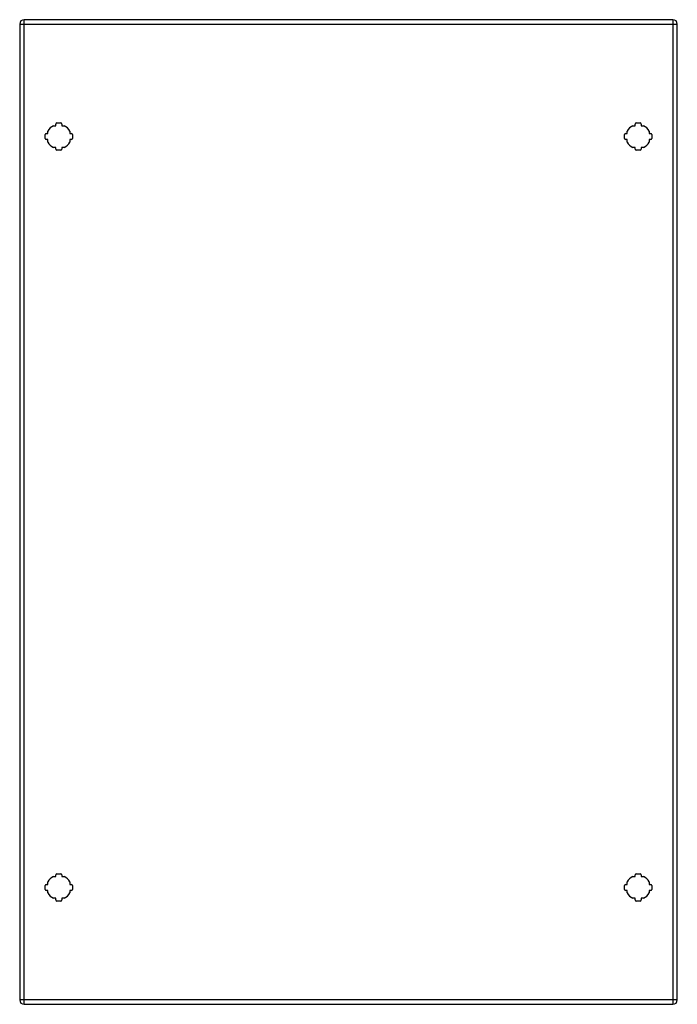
# Model space of a CAD drawing. Header units: inches. Extents: x 40 to 63.9, y 9.5 to 45.3.
import ezdxf

# ---------------------------------------------------------------- set-up
doc = ezdxf.new("R2010")
doc.units = ezdxf.units.IN
doc.header["$MEASUREMENT"] = 0
doc.layers.add('Visible Edges(ANSI)', color=7, linetype='Continuous', lineweight=25)
doc.layers.add('Visible Tangent Edges(ANSI)', color=7, linetype='Continuous', lineweight=25)

msp = doc.modelspace()

# ---------------------------------------------------------------- linework, layer by layer
at = {"layer": 'Visible Edges(ANSI)'}
for p, q in [((40.01, 45.142), (40.01, 9.661)), ((63.767, 45.303), (40.171, 45.303)), ((63.928, 9.661), (63.928, 45.142)), ((41.363, 41.548), (41.504, 41.548)), ((62.433, 41.548), (62.574, 41.548)), ((41.038, 41.163), (41.038, 41.252)), ((41.234, 41.449), (41.324, 41.449)), ((41.324, 41.449), (41.324, 41.509)), ((41.544, 41.509), (41.544, 41.449)), ((41.544, 41.449), (41.633, 41.449)), ((41.829, 41.252), (41.829, 41.163)), ((62.108, 41.163), (62.108, 41.252)), ((62.304, 41.449), (62.394, 41.449)), ((62.394, 41.449), (62.394, 41.509)), ((62.614, 41.509), (62.614, 41.449)), ((62.614, 41.449), (62.703, 41.449)), ((62.899, 41.252), (62.899, 41.163)), ((40.939, 40.982), (40.939, 41.124)), ((40.978, 41.163), (41.038, 41.163)), ((41.038, 40.943), (40.978, 40.943)), ((41.038, 40.854), (41.038, 40.943)), ((41.829, 41.163), (41.889, 41.163)), ((41.829, 40.943), (41.829, 40.854)), ((41.889, 40.943), (41.829, 40.943)), ((41.929, 41.124), (41.929, 40.982)), ((62.009, 40.982), (62.009, 41.124)), ((62.048, 41.163), (62.108, 41.163)), ((62.108, 40.943), (62.048, 40.943)), ((62.108, 40.854), (62.108, 40.943)), ((62.899, 41.163), (62.959, 41.163)), ((62.959, 40.943), (62.899, 40.943)), ((62.899, 40.943), (62.899, 40.854)), ((62.999, 41.124), (62.999, 40.982)), ((41.324, 40.657), (41.234, 40.657)), ((41.324, 40.597), (41.324, 40.657)), ((41.504, 40.558), (41.363, 40.558)), ((41.633, 40.657), (41.544, 40.657)), ((41.544, 40.657), (41.544, 40.597)), ((62.394, 40.657), (62.304, 40.657)), ((62.394, 40.597), (62.394, 40.657)), ((62.574, 40.558), (62.433, 40.558)), ((62.703, 40.657), (62.614, 40.657)), ((62.614, 40.657), (62.614, 40.597)), ((41.234, 14.146), (41.324, 14.146)), ((41.324, 14.146), (41.324, 14.206)), ((41.363, 14.245), (41.504, 14.245)), ((41.544, 14.206), (41.544, 14.146)), ((41.544, 14.146), (41.633, 14.146)), ((62.304, 14.146), (62.394, 14.146)), ((62.394, 14.146), (62.394, 14.206)), ((62.433, 14.245), (62.574, 14.245)), ((62.614, 14.206), (62.614, 14.146)), ((62.614, 14.146), (62.703, 14.146)), ((40.939, 13.679), (40.939, 13.821)), ((40.978, 13.86), (41.038, 13.86)), ((41.038, 13.64), (40.978, 13.64)), ((41.038, 13.86), (41.038, 13.949)), ((41.038, 13.551), (41.038, 13.64)), ((41.829, 13.949), (41.829, 13.86)), ((41.829, 13.86), (41.889, 13.86)), ((41.829, 13.64), (41.829, 13.551)), ((41.889, 13.64), (41.829, 13.64)), ((41.929, 13.821), (41.929, 13.679)), ((62.009, 13.679), (62.009, 13.821)), ((62.048, 13.86), (62.108, 13.86)), ((62.108, 13.64), (62.048, 13.64)), ((62.108, 13.86), (62.108, 13.949)), ((62.108, 13.551), (62.108, 13.64)), ((62.899, 13.949), (62.899, 13.86)), ((62.899, 13.86), (62.959, 13.86)), ((62.959, 13.64), (62.899, 13.64)), ((62.899, 13.64), (62.899, 13.551)), ((62.999, 13.821), (62.999, 13.679)), ((41.324, 13.354), (41.234, 13.354)), ((41.324, 13.294), (41.324, 13.354)), ((41.504, 13.255), (41.363, 13.255)), ((41.633, 13.354), (41.544, 13.354)), ((41.544, 13.354), (41.544, 13.294)), ((62.394, 13.354), (62.304, 13.354)), ((62.394, 13.294), (62.394, 13.354)), ((62.574, 13.255), (62.433, 13.255)), ((62.703, 13.354), (62.614, 13.354)), ((62.614, 13.354), (62.614, 13.294)), ((40.171, 9.5), (63.767, 9.5))]:
    msp.add_line(p, q, dxfattribs=at)
for centre, radius, start, end in [((40.171, 45.142), 0.161, 90, 180), ((63.767, 45.142), 0.161, 0, 90), ((41.363, 41.509), 0.0394, 90, 180), ((41.504, 41.509), 0.0394, 0, 90), ((62.433, 41.509), 0.0394, 90, 180), ((62.574, 41.509), 0.0394, 0, 90), ((41.434, 41.053), 0.443, 116.7049, 153.2951), ((41.434, 41.053), 0.443, 26.7049, 63.2951), ((62.504, 41.053), 0.443, 116.7049, 153.2951), ((62.504, 41.053), 0.443, 26.7049, 63.2951), ((40.978, 41.124), 0.0394, 90, 180), ((40.978, 40.982), 0.0394, 180, 270), ((41.434, 41.053), 0.443, 206.7049, 243.2951), ((41.434, 41.053), 0.443, 296.7049, 333.2951), ((41.889, 41.124), 0.0394, 0, 90), ((41.889, 40.982), 0.0394, 270, 0), ((62.048, 41.124), 0.0394, 90, 180), ((62.048, 40.982), 0.0394, 180, 270), ((62.504, 41.053), 0.443, 206.7049, 243.2951), ((62.504, 41.053), 0.443, 296.7049, 333.2951), ((62.959, 41.124), 0.0394, 0, 90), ((62.959, 40.982), 0.0394, 270, 0), ((41.363, 40.597), 0.0394, 180, 270), ((41.504, 40.597), 0.0394, 270, 0), ((62.433, 40.597), 0.0394, 180, 270), ((62.574, 40.597), 0.0394, 270, 0), ((41.434, 13.75), 0.443, 116.7049, 153.2951), ((41.363, 14.206), 0.0394, 90, 180), ((41.504, 14.206), 0.0394, 0, 90), ((41.434, 13.75), 0.443, 26.7049, 63.2951), ((62.504, 13.75), 0.443, 116.7049, 153.2951), ((62.433, 14.206), 0.0394, 90, 180), ((62.574, 14.206), 0.0394, 0, 90), ((62.504, 13.75), 0.443, 26.7049, 63.2951), ((40.978, 13.821), 0.0394, 90, 180), ((40.978, 13.679), 0.0394, 180, 270), ((41.889, 13.821), 0.0394, 0, 90), ((41.889, 13.679), 0.0394, 270, 0), ((62.048, 13.821), 0.0394, 90, 180), ((62.048, 13.679), 0.0394, 180, 270), ((62.959, 13.821), 0.0394, 0, 90), ((62.959, 13.679), 0.0394, 270, 0), ((41.434, 13.75), 0.443, 206.7049, 243.2951), ((41.363, 13.294), 0.0394, 180, 270), ((41.504, 13.294), 0.0394, 270, 0), ((41.434, 13.75), 0.443, 296.7049, 333.2951), ((62.504, 13.75), 0.443, 206.7049, 243.2951), ((62.433, 13.294), 0.0394, 180, 270), ((62.574, 13.294), 0.0394, 270, 0), ((62.504, 13.75), 0.443, 296.7049, 333.2951), ((40.171, 9.661), 0.161, 180, 270), ((63.767, 9.661), 0.161, 270, 0)]:
    msp.add_arc(centre, radius, start, end, dxfattribs=at)
at = {"layer": 'Visible Tangent Edges(ANSI)'}
for p, q in [((40.01, 45.142), (40.171, 45.142)), ((40.171, 45.142), (40.171, 45.303)), ((40.171, 45.142), (63.767, 45.142)), ((40.171, 9.661), (40.171, 45.142)), ((63.767, 45.303), (63.767, 45.142)), ((63.767, 45.142), (63.928, 45.142)), ((63.767, 45.142), (63.767, 9.661)), ((40.171, 9.661), (40.01, 9.661)), ((40.171, 9.5), (40.171, 9.661)), ((63.767, 9.661), (40.171, 9.661)), ((63.767, 9.661), (63.767, 9.5)), ((63.928, 9.661), (63.767, 9.661))]:
    msp.add_line(p, q, dxfattribs=at)

doc.saveas('drawing.dxf')
